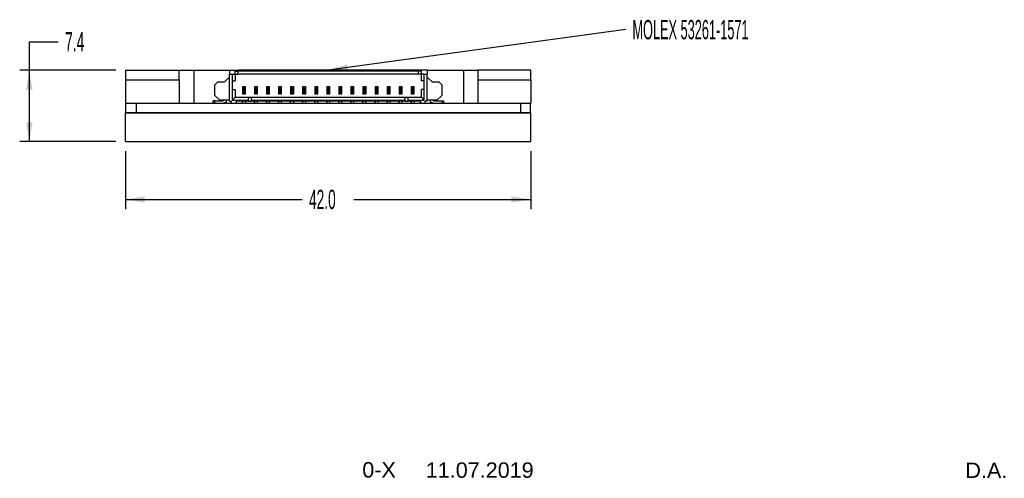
# Model space of a CAD drawing. Header units: millimetres. Extents: x 27 to 274, y 29 to 193.
# Tile 1 of 5: x 56 to 158, y 35 to 82. Entities that reach past the tile are written whole.
import ezdxf
from ezdxf.enums import TextEntityAlignment as Align

# ---------------------------------------------------------------- set-up
doc = ezdxf.new("R2010")
doc.units = ezdxf.units.MM
doc.layers.add('Default', color=7, linetype='Continuous')
doc.layers.add('DV2_0', color=7, linetype='Continuous')
doc.styles.add('SEACAD_Arial_Narrow', font='txt')

# ---------------------------------------------------------------- blocks, each defined once
blk = doc.blocks.new('SEANNOT_GROUP1')
at = {"layer": 'Default', "linetype": 'Continuous'}
blk.add_hatch(color=7, dxfattribs=at).paths.add_polyline_path([(89.77, 77.55), (87.83, 76.95), (89.86, 76.89)])
at = {"layer": 'Default', "color": 7, "linetype": 'Continuous'}
blk.add_lwpolyline([(118.65, 81.17), (87.83, 76.95)], dxfattribs=at)
at = {"layer": 'Default', "color": 7, "linetype": 'Continuous', "style": 'SEACAD_Arial_Narrow', "width": 0.576304}
blk.add_text('MOLEX 53261-1571', height=2, dxfattribs=at).set_placement((119.35, 82.17), align=Align.TOP_LEFT)
blk = doc.blocks.new('GDimGGroup')
at = {"layer": 'Default', "linetype": 'Continuous'}
for points in [[(56.51, 74.95), (57.18, 74.95), (56.84, 76.95)], [(56.51, 71.55), (56.84, 69.55), (57.18, 71.55)]]:
    blk.add_hatch(color=7, dxfattribs=at).paths.add_polyline_path(points)
at = {"layer": 'Default', "color": 7, "linetype": 'Continuous'}
for p, q in [((56.84, 79.91), (59.84, 79.91)), ((56.84, 79.91), (56.84, 69.55)), ((65.81, 76.95), (55.84, 76.95)), ((65.81, 69.55), (55.84, 69.55))]:
    blk.add_line(p, q, dxfattribs=at)
at = {"layer": 'Default', "color": 7, "linetype": 'Continuous', "style": 'SEACAD_Arial_Narrow', "width": 0.6286}
blk.add_text('7.4', height=2, dxfattribs=at).set_placement((60.54, 80.91), align=Align.TOP_LEFT)
blk = doc.blocks.new('GDimGGroup1')
at = {"layer": 'Default', "linetype": 'Continuous'}
for points in [[(68.81, 63.23), (68.81, 63.89), (66.81, 63.56)], [(106.81, 63.23), (108.81, 63.56), (106.81, 63.89)]]:
    blk.add_hatch(color=7, dxfattribs=at).paths.add_polyline_path(points)
at = {"layer": 'Default', "color": 7, "linetype": 'Continuous'}
for p, q in [((66.81, 68.55), (66.81, 62.56)), ((108.81, 68.55), (108.81, 62.56)), ((66.81, 63.56), (85.13, 63.56)), ((90.49, 63.56), (108.81, 63.56))]:
    blk.add_line(p, q, dxfattribs=at)
at = {"layer": 'Default', "color": 7, "linetype": 'Continuous', "style": 'SEACAD_Arial_Narrow', "width": 0.619828}
blk.add_text('42.0', height=2, dxfattribs=at).set_placement((85.83, 64.56), align=Align.TOP_LEFT)

msp = doc.modelspace()

# ---------------------------------------------------------------- linework, layer by layer
at = {"layer": 'DV2_0', "color": 7, "linetype": 'Continuous'}
for p, q in [((66.81, 76.95), (66.81, 75.95)), ((66.81, 76.95), (72.38, 76.95)), ((72.38, 75.95), (72.38, 76.95)), ((72.38, 76.95), (73.88, 76.95)), ((73.88, 76.95), (77.58, 76.95)), ((73.88, 76.95), (73.88, 73.55)), ((77.58, 76.95), (77.58, 76.55)), ((77.58, 76.95), (78.48, 76.95)), ((77.58, 76.95), (77.58, 76.45)), ((77.58, 76.55), (77.88, 76.55)), ((77.58, 73.75), (77.58, 76.55)), ((77.88, 76.55), (78.18, 76.55)), ((77.88, 76.55), (77.88, 75.85)), ((78.18, 76.55), (78.18, 76.85)), ((78.18, 76.85), (78.48, 76.85)), ((78.18, 76.55), (78.48, 76.55)), ((78.18, 76.55), (78.18, 75.85)), ((78.48, 76.95), (78.48, 76.85)), ((97.18, 76.95), (78.48, 76.95)), ((78.48, 76.55), (78.48, 76.85)), ((97.18, 76.85), (78.48, 76.85)), ((97.18, 76.55), (78.48, 76.55)), ((97.18, 76.95), (97.18, 76.85)), ((97.18, 76.95), (97.18, 76.85)), ((98.08, 76.95), (97.18, 76.95)), ((97.18, 76.55), (97.18, 76.85)), ((97.18, 76.55), (97.18, 76.85)), ((97.48, 76.85), (97.18, 76.85)), ((97.48, 76.55), (97.18, 76.55)), ((97.48, 76.55), (97.48, 76.85)), ((97.48, 76.55), (97.48, 76.85)), ((97.78, 76.55), (97.48, 76.55)), ((97.48, 75.85), (97.48, 76.55)), ((97.48, 75.85), (97.48, 76.55)), ((97.78, 75.85), (97.78, 76.55)), ((97.78, 76.55), (98.08, 76.55)), ((98.08, 76.95), (101.83, 76.95)), ((98.08, 76.95), (98.08, 76.55)), ((98.08, 73.75), (98.08, 76.55)), ((101.83, 76.95), (103.33, 76.95)), ((101.83, 76.95), (101.83, 73.55)), ((103.33, 76.95), (103.33, 75.95)), ((108.81, 76.95), (103.33, 76.95)), ((108.81, 75.95), (108.81, 76.95)), ((66.81, 75.95), (66.81, 73.55)), ((66.81, 75.95), (72.38, 75.95)), ((72.38, 75.95), (72.38, 73.55)), ((76.08, 75.45), (76.38, 75.75)), ((76.38, 75.75), (77.08, 75.75)), ((77.08, 75.75), (77.58, 76.25)), ((77.58, 76.05), (77.58, 76.45)), ((77.58, 73.85), (77.58, 76.25)), ((77.58, 74.05), (77.58, 76.05)), ((77.88, 75.85), (78.18, 75.85)), ((77.88, 75.85), (77.88, 74.95)), ((97.78, 75.85), (97.48, 75.85)), ((97.78, 74.95), (97.78, 75.85)), ((97.78, 74.95), (97.78, 75.85)), ((98.08, 76.25), (98.58, 75.75)), ((98.58, 75.75), (99.28, 75.75)), ((99.28, 75.75), (99.58, 75.45)), ((103.33, 75.95), (103.33, 73.55)), ((103.33, 75.95), (108.81, 75.95)), ((108.81, 75.95), (108.81, 73.55)), ((76.08, 74.35), (76.08, 75.45)), ((76.08, 74.35), (76.08, 75.45)), ((77.88, 74.95), (78.18, 74.95)), ((77.88, 74.95), (77.88, 73.85)), ((78.18, 74.95), (78.18, 74.15)), ((78.92, 75.25), (79.03, 75.07)), ((78.92, 75.25), (78.92, 74.5)), ((79.24, 75.25), (78.92, 75.25)), ((78.92, 75.25), (78.92, 74.5)), ((78.92, 74.5), (79.03, 74.67)), ((79.13, 75.07), (79.03, 75.07)), ((79.03, 75.07), (79.03, 74.67)), ((79.03, 74.67), (79.13, 74.67)), ((79.24, 75.25), (79.13, 75.07)), ((79.13, 74.67), (79.13, 75.07)), ((79.24, 74.5), (79.13, 74.67)), ((79.24, 74.5), (79.24, 75.25)), ((80.17, 75.25), (80.28, 75.07)), ((80.17, 75.25), (80.17, 74.5)), ((80.49, 75.25), (80.17, 75.25)), ((80.17, 75.25), (80.17, 74.5)), ((80.17, 74.5), (80.28, 74.67)), ((80.38, 75.07), (80.28, 75.07)), ((80.28, 75.07), (80.28, 74.67)), ((80.28, 74.67), (80.38, 74.67)), ((80.49, 75.25), (80.38, 75.07)), ((80.38, 74.67), (80.38, 75.07)), ((80.49, 74.5), (80.38, 74.67)), ((80.49, 74.5), (80.49, 75.25)), ((81.42, 75.25), (81.53, 75.07)), ((81.42, 75.25), (81.42, 74.5)), ((81.74, 75.25), (81.42, 75.25)), ((81.42, 75.25), (81.42, 74.5)), ((81.42, 74.5), (81.53, 74.67)), ((81.63, 75.07), (81.53, 75.07)), ((81.53, 75.07), (81.53, 74.67)), ((81.53, 74.67), (81.63, 74.67)), ((81.74, 75.25), (81.63, 75.07)), ((81.63, 74.67), (81.63, 75.07)), ((81.74, 74.5), (81.63, 74.67)), ((81.74, 74.5), (81.74, 75.25)), ((82.67, 75.25), (82.78, 75.07)), ((82.67, 75.25), (82.67, 74.5)), ((82.99, 75.25), (82.67, 75.25)), ((82.67, 75.25), (82.67, 74.5)), ((82.67, 74.5), (82.78, 74.67)), ((82.88, 75.07), (82.78, 75.07)), ((82.78, 75.07), (82.78, 74.67)), ((82.78, 74.67), (82.88, 74.67)), ((82.99, 75.25), (82.88, 75.07)), ((82.88, 74.67), (82.88, 75.07)), ((82.99, 74.5), (82.88, 74.67)), ((82.99, 74.5), (82.99, 75.25)), ((83.92, 75.25), (84.03, 75.07)), ((83.92, 75.25), (83.92, 74.5)), ((84.24, 75.25), (83.92, 75.25)), ((83.92, 75.25), (83.92, 74.5)), ((83.92, 74.5), (84.03, 74.67)), ((84.13, 75.07), (84.03, 75.07)), ((84.03, 75.07), (84.03, 74.67)), ((84.03, 74.67), (84.13, 74.67)), ((84.24, 75.25), (84.13, 75.07)), ((84.13, 74.67), (84.13, 75.07)), ((84.24, 74.5), (84.13, 74.67)), ((84.24, 74.5), (84.24, 75.25)), ((85.17, 75.25), (85.28, 75.07)), ((85.17, 75.25), (85.17, 74.5)), ((85.49, 75.25), (85.17, 75.25)), ((85.17, 75.25), (85.17, 74.5)), ((85.17, 74.5), (85.28, 74.67)), ((85.38, 75.07), (85.28, 75.07)), ((85.28, 75.07), (85.28, 74.67)), ((85.28, 74.67), (85.38, 74.67)), ((85.49, 75.25), (85.38, 75.07)), ((85.38, 74.67), (85.38, 75.07)), ((85.49, 74.5), (85.38, 74.67)), ((85.49, 74.5), (85.49, 75.25)), ((86.42, 75.25), (86.53, 75.07)), ((86.42, 75.25), (86.42, 74.5)), ((86.74, 75.25), (86.42, 75.25)), ((86.42, 75.25), (86.42, 74.5)), ((86.42, 74.5), (86.53, 74.67)), ((86.63, 75.07), (86.53, 75.07)), ((86.53, 75.07), (86.53, 74.67)), ((86.53, 74.67), (86.63, 74.67)), ((86.74, 75.25), (86.63, 75.07)), ((86.63, 74.67), (86.63, 75.07)), ((86.74, 74.5), (86.63, 74.67)), ((86.74, 74.5), (86.74, 75.25)), ((87.67, 75.25), (87.78, 75.07)), ((87.67, 75.25), (87.67, 74.5)), ((87.99, 75.25), (87.67, 75.25)), ((87.67, 75.25), (87.67, 74.5)), ((87.67, 74.5), (87.78, 74.67)), ((87.88, 75.07), (87.78, 75.07)), ((87.78, 75.07), (87.78, 74.67)), ((87.78, 74.67), (87.88, 74.67)), ((87.99, 75.25), (87.88, 75.07)), ((87.88, 74.67), (87.88, 75.07)), ((87.99, 74.5), (87.88, 74.67)), ((87.99, 74.5), (87.99, 75.25)), ((88.92, 75.25), (89.03, 75.07)), ((88.92, 75.25), (88.92, 74.5)), ((89.24, 75.25), (88.92, 75.25)), ((88.92, 75.25), (88.92, 74.5)), ((88.92, 74.5), (89.03, 74.67)), ((89.13, 75.07), (89.03, 75.07)), ((89.03, 75.07), (89.03, 74.67)), ((89.03, 74.67), (89.13, 74.67)), ((89.24, 75.25), (89.13, 75.07)), ((89.13, 74.67), (89.13, 75.07)), ((89.24, 74.5), (89.13, 74.67)), ((89.24, 74.5), (89.24, 75.25)), ((90.17, 75.25), (90.28, 75.07)), ((90.17, 75.25), (90.17, 74.5)), ((90.49, 75.25), (90.17, 75.25)), ((90.17, 75.25), (90.17, 74.5)), ((90.17, 74.5), (90.28, 74.67)), ((90.38, 75.07), (90.28, 75.07)), ((90.28, 75.07), (90.28, 74.67)), ((90.28, 74.67), (90.38, 74.67)), ((90.49, 75.25), (90.38, 75.07)), ((90.38, 74.67), (90.38, 75.07)), ((90.49, 74.5), (90.38, 74.67)), ((90.49, 74.5), (90.49, 75.25)), ((91.42, 75.25), (91.53, 75.07)), ((91.42, 75.25), (91.42, 74.5)), ((91.74, 75.25), (91.42, 75.25)), ((91.42, 75.25), (91.42, 74.5)), ((91.42, 74.5), (91.53, 74.67)), ((91.63, 75.07), (91.53, 75.07)), ((91.53, 75.07), (91.53, 74.67)), ((91.53, 74.67), (91.63, 74.67)), ((91.74, 75.25), (91.63, 75.07)), ((91.63, 74.67), (91.63, 75.07)), ((91.74, 74.5), (91.63, 74.67)), ((91.74, 74.5), (91.74, 75.25)), ((92.67, 75.25), (92.78, 75.07)), ((92.67, 75.25), (92.67, 74.5)), ((92.99, 75.25), (92.67, 75.25)), ((92.67, 75.25), (92.67, 74.5)), ((92.67, 74.5), (92.78, 74.67)), ((92.88, 75.07), (92.78, 75.07)), ((92.78, 75.07), (92.78, 74.67)), ((92.78, 74.67), (92.88, 74.67)), ((92.99, 75.25), (92.88, 75.07)), ((92.88, 74.67), (92.88, 75.07)), ((92.99, 74.5), (92.88, 74.67)), ((92.99, 74.5), (92.99, 75.25)), ((93.92, 75.25), (94.03, 75.07)), ((93.92, 75.25), (93.92, 74.5)), ((94.24, 75.25), (93.92, 75.25)), ((93.92, 75.25), (93.92, 74.5)), ((93.92, 74.5), (94.03, 74.67)), ((94.13, 75.07), (94.03, 75.07)), ((94.03, 75.07), (94.03, 74.67)), ((94.03, 74.67), (94.13, 74.67)), ((94.24, 75.25), (94.13, 75.07)), ((94.13, 74.67), (94.13, 75.07)), ((94.24, 74.5), (94.13, 74.67)), ((94.24, 74.5), (94.24, 75.25)), ((95.17, 75.25), (95.28, 75.07)), ((95.17, 75.25), (95.17, 74.5)), ((95.49, 75.25), (95.17, 75.25)), ((95.17, 75.25), (95.17, 74.5)), ((95.17, 74.5), (95.28, 74.67)), ((95.38, 75.07), (95.28, 75.07)), ((95.28, 75.07), (95.28, 74.67)), ((95.28, 74.67), (95.38, 74.67)), ((95.49, 75.25), (95.38, 75.07)), ((95.38, 74.67), (95.38, 75.07)), ((95.49, 74.5), (95.38, 74.67)), ((95.49, 74.5), (95.49, 75.25)), ((96.42, 75.25), (96.53, 75.07)), ((96.42, 75.25), (96.42, 74.5)), ((96.74, 75.25), (96.42, 75.25)), ((96.42, 75.25), (96.42, 74.5)), ((96.42, 74.5), (96.53, 74.67)), ((96.63, 75.07), (96.53, 75.07)), ((96.53, 75.07), (96.53, 74.67)), ((96.53, 74.67), (96.63, 74.67)), ((96.74, 75.25), (96.63, 75.07)), ((96.63, 74.67), (96.63, 75.07)), ((96.74, 74.5), (96.63, 74.67)), ((96.74, 74.5), (96.74, 75.25)), ((97.78, 74.95), (97.48, 74.95)), ((97.48, 74.15), (97.48, 74.95)), ((97.48, 74.15), (97.48, 74.95)), ((97.78, 73.85), (97.78, 74.95)), ((99.58, 75.45), (99.58, 74.35)), ((66.81, 73.55), (72.38, 73.55)), ((66.86, 72.56), (66.86, 73.55)), ((67.94, 72.56), (67.94, 73.55)), ((72.38, 73.55), (103.33, 73.55)), ((75.88, 73.55), (75.88, 73.8)), ((75.88, 73.55), (75.88, 73.8)), ((76.08, 73.8), (75.88, 73.8)), ((76.58, 73.85), (76.08, 74.35)), ((76.08, 73.55), (76.08, 73.8)), ((76.08, 73.8), (76.91, 73.8)), ((77.58, 73.85), (76.58, 73.85)), ((77.58, 73.75), (77.58, 74.05)), ((77.58, 73.75), (77.78, 73.75)), ((77.78, 73.55), (77.78, 73.75)), ((77.78, 73.55), (77.78, 73.75)), ((77.88, 73.85), (78.18, 74.15)), ((77.88, 73.85), (79.56, 73.85)), ((78.18, 74.15), (79.56, 74.15)), ((78.28, 73.75), (78.28, 73.55)), ((79.56, 73.75), (78.28, 73.75)), ((78.92, 74.5), (79.24, 74.5)), ((78.92, 73.75), (78.92, 73.55)), ((78.92, 73.55), (78.92, 73.75)), ((79.24, 73.75), (79.24, 73.55)), ((79.56, 74.15), (79.86, 74.15)), ((79.56, 73.85), (79.56, 74.15)), ((79.56, 73.85), (79.56, 73.75)), ((79.56, 73.75), (79.86, 73.75)), ((79.86, 73.85), (79.86, 74.15)), ((79.86, 73.75), (79.86, 74.15)), ((79.86, 74.15), (95.81, 74.15)), ((79.86, 73.85), (79.86, 73.75)), ((79.86, 73.85), (95.81, 73.85)), ((95.81, 73.75), (79.86, 73.75)), ((80.17, 74.5), (80.49, 74.5)), ((80.17, 73.55), (80.17, 73.75)), ((80.17, 73.75), (80.17, 73.55)), ((80.49, 73.55), (80.49, 73.75)), ((81.42, 74.5), (81.74, 74.5)), ((81.42, 73.55), (81.42, 73.75)), ((81.42, 73.75), (81.42, 73.55)), ((81.74, 73.55), (81.74, 73.75)), ((82.67, 74.5), (82.99, 74.5)), ((82.67, 73.55), (82.67, 73.75)), ((82.67, 73.75), (82.67, 73.55)), ((82.99, 73.55), (82.99, 73.75)), ((83.92, 74.5), (84.24, 74.5)), ((83.92, 73.55), (83.92, 73.75)), ((83.92, 73.75), (83.92, 73.55)), ((84.24, 73.55), (84.24, 73.75)), ((85.17, 74.5), (85.49, 74.5)), ((85.17, 73.55), (85.17, 73.75)), ((85.17, 73.75), (85.17, 73.55)), ((85.49, 73.55), (85.49, 73.75)), ((86.42, 74.5), (86.74, 74.5)), ((86.42, 73.55), (86.42, 73.75)), ((86.42, 73.75), (86.42, 73.55)), ((86.74, 73.55), (86.74, 73.75)), ((87.67, 74.5), (87.99, 74.5)), ((87.67, 73.55), (87.67, 73.75)), ((87.67, 73.75), (87.67, 73.55)), ((87.99, 73.55), (87.99, 73.75)), ((88.92, 74.5), (89.24, 74.5)), ((88.92, 73.55), (88.92, 73.75)), ((88.92, 73.75), (88.92, 73.55)), ((89.24, 73.55), (89.24, 73.75)), ((90.17, 74.5), (90.49, 74.5)), ((90.17, 73.55), (90.17, 73.75)), ((90.17, 73.75), (90.17, 73.55)), ((90.49, 73.55), (90.49, 73.75)), ((91.42, 74.5), (91.74, 74.5)), ((91.42, 73.55), (91.42, 73.75)), ((91.42, 73.75), (91.42, 73.55)), ((91.74, 73.55), (91.74, 73.75)), ((92.67, 74.5), (92.99, 74.5)), ((92.67, 73.55), (92.67, 73.75)), ((92.67, 73.75), (92.67, 73.55)), ((92.99, 73.55), (92.99, 73.75)), ((93.92, 74.5), (94.24, 74.5)), ((93.92, 73.55), (93.92, 73.75)), ((93.92, 73.75), (93.92, 73.55)), ((94.24, 73.55), (94.24, 73.75)), ((95.17, 74.5), (95.49, 74.5)), ((95.17, 73.55), (95.17, 73.75)), ((95.17, 73.75), (95.17, 73.55)), ((95.49, 73.55), (95.49, 73.75)), ((95.81, 74.15), (96.11, 74.15)), ((95.81, 73.85), (95.81, 74.15)), ((95.81, 73.85), (95.81, 73.75)), ((95.81, 73.75), (96.11, 73.75)), ((96.11, 73.85), (96.11, 74.15)), ((96.11, 73.75), (96.11, 74.15)), ((96.11, 74.15), (97.48, 74.15)), ((96.11, 73.85), (96.11, 73.75)), ((96.11, 73.85), (97.78, 73.85)), ((97.38, 73.75), (96.11, 73.75)), ((96.42, 74.5), (96.74, 74.5)), ((96.42, 73.55), (96.42, 73.75)), ((96.42, 73.75), (96.42, 73.55)), ((96.74, 73.55), (96.74, 73.75)), ((97.38, 73.55), (97.38, 73.75)), ((97.38, 73.75), (97.38, 73.55)), ((97.78, 73.85), (97.48, 74.15)), ((97.88, 73.55), (97.88, 73.75)), ((98.08, 73.75), (97.88, 73.75)), ((99.08, 73.85), (98.08, 73.85)), ((98.76, 73.8), (99.58, 73.8)), ((99.58, 74.35), (99.08, 73.85)), ((99.58, 73.8), (99.78, 73.8)), ((99.58, 73.8), (99.58, 73.55)), ((99.78, 73.8), (99.78, 73.55)), ((103.33, 73.55), (108.81, 73.55)), ((107.78, 72.56), (107.78, 73.55)), ((108.77, 72.56), (108.77, 73.55)), ((66.81, 72.55), (108.81, 72.55)), ((66.81, 69.55), (66.81, 72.55)), ((66.86, 72.56), (67.94, 72.56)), ((67.94, 72.56), (107.78, 72.56)), ((70.7, 72.55), (70.7, 72.56)), ((70.7, 72.56), (70.7, 72.55)), ((70.95, 72.56), (70.95, 72.55)), ((70.95, 72.55), (70.95, 72.56)), ((71.1, 72.55), (71.1, 72.56)), ((71.35, 72.56), (71.35, 72.55)), ((71.35, 72.55), (71.35, 72.56)), ((71.67, 72.55), (71.67, 72.56)), ((71.67, 72.56), (71.67, 72.55)), ((71.76, 72.55), (71.76, 72.56)), ((71.88, 72.56), (71.88, 72.55)), ((71.9, 72.55), (71.9, 72.56)), ((72.07, 72.55), (72.07, 72.56)), ((72.16, 72.56), (72.16, 72.55)), ((72.85, 72.55), (72.85, 72.56)), ((72.86, 72.55), (72.86, 72.56)), ((72.86, 72.55), (72.86, 72.56)), ((72.87, 72.55), (72.87, 72.56)), ((73.12, 72.56), (73.12, 72.55)), ((73.12, 72.55), (73.12, 72.56)), ((73.2, 72.56), (73.2, 72.55)), ((73.26, 72.56), (73.26, 72.55)), ((73.95, 72.55), (73.95, 72.56)), ((74.17, 72.56), (74.17, 72.55)), ((74.42, 72.55), (74.42, 72.56)), ((74.42, 72.56), (74.42, 72.55)), ((74.45, 72.56), (74.45, 72.55)), ((74.45, 72.55), (74.45, 72.56)), ((74.51, 72.55), (74.51, 72.56)), ((79.11, 72.55), (79.11, 72.56)), ((79.76, 72.56), (79.76, 72.55)), ((80.45, 72.55), (80.45, 72.56)), ((80.86, 72.56), (80.86, 72.55)), ((81.55, 72.55), (81.55, 72.56)), ((82.16, 72.56), (82.16, 72.55)), ((82.85, 72.55), (82.85, 72.56)), ((82.95, 72.56), (82.95, 72.55)), ((82.95, 72.55), (82.95, 72.56)), ((83.48, 72.55), (83.48, 72.55)), ((83.49, 72.55), (83.48, 72.55)), ((83.49, 72.55), (83.49, 72.56)), ((83.73, 72.55), (83.49, 72.55)), ((83.49, 72.55), (83.49, 72.55)), ((83.73, 72.55), (83.73, 72.56)), ((83.73, 72.55), (83.73, 72.55)), ((83.73, 72.55), (83.73, 72.55)), ((83.73, 72.55), (83.73, 72.55)), ((83.73, 72.55), (83.73, 72.55)), ((83.92, 72.56), (83.92, 72.55)), ((83.92, 72.55), (83.92, 72.56)), ((83.96, 72.56), (83.96, 72.55)), ((84.65, 72.55), (84.65, 72.56)), ((84.73, 72.55), (84.65, 72.55)), ((84.73, 72.55), (84.73, 72.56)), ((84.73, 72.55), (84.73, 72.55)), ((84.73, 72.55), (84.73, 72.55)), ((84.73, 72.55), (84.73, 72.55)), ((84.73, 72.55), (84.73, 72.55)), ((84.85, 72.55), (84.85, 72.56)), ((84.9, 72.56), (84.9, 72.55)), ((84.9, 72.55), (84.9, 72.56)), ((85.05, 72.56), (85.05, 72.55)), ((85.41, 72.56), (85.41, 72.55)), ((85.5, 72.55), (85.5, 72.56)), ((85.56, 72.56), (85.56, 72.55)), ((86.25, 72.55), (86.25, 72.56)), ((86.38, 72.55), (86.38, 72.55)), ((86.63, 72.55), (86.38, 72.55)), ((86.63, 72.55), (86.63, 72.55)), ((86.63, 72.55), (86.63, 72.55)), ((86.72, 72.56), (86.72, 72.55)), ((86.72, 72.55), (86.72, 72.56)), ((86.76, 72.55), (86.76, 72.56)), ((86.78, 72.56), (86.78, 72.55)), ((87.47, 72.55), (87.47, 72.56)), ((87.96, 72.55), (87.96, 72.56)), ((87.96, 72.56), (87.96, 72.55)), ((87.96, 72.55), (87.96, 72.55)), ((87.96, 72.55), (87.96, 72.55)), ((87.96, 72.55), (87.96, 72.55)), ((87.96, 72.55), (87.96, 72.55)), ((88.65, 72.55), (88.65, 72.56)), ((88.71, 72.55), (88.65, 72.55)), ((88.71, 72.55), (88.71, 72.55)), ((88.71, 72.55), (88.71, 72.55)), ((88.96, 72.55), (88.96, 72.56)), ((88.96, 72.55), (88.96, 72.55)), ((88.96, 72.55), (88.96, 72.55)), ((88.96, 72.55), (88.96, 72.55)), ((89.16, 72.55), (88.96, 72.55)), ((89.16, 72.56), (89.16, 72.55)), ((89.85, 72.55), (89.85, 72.56)), ((89.95, 72.55), (89.95, 72.56)), ((90.01, 72.55), (90.01, 72.56)), ((90.01, 72.55), (90.01, 72.56)), ((90.06, 72.55), (90.06, 72.56)), ((90.35, 72.55), (90.35, 72.55)), ((90.36, 72.55), (90.35, 72.55)), ((90.36, 72.55), (90.36, 72.56)), ((90.6, 72.55), (90.36, 72.55)), ((90.36, 72.55), (90.36, 72.55)), ((90.6, 72.55), (90.6, 72.56)), ((90.6, 72.56), (90.86, 72.56)), ((90.6, 72.55), (90.6, 72.55)), ((90.6, 72.55), (90.6, 72.55)), ((90.6, 72.55), (90.6, 72.55)), ((90.6, 72.55), (90.6, 72.55)), ((90.85, 72.55), (90.85, 72.55)), ((91.1, 72.55), (90.85, 72.55)), ((91.1, 72.56), (91.11, 72.56)), ((91.1, 72.55), (91.1, 72.55)), ((91.1, 72.55), (91.1, 72.55)), ((91.11, 72.55), (91.11, 72.56)), ((91.36, 72.55), (91.35, 72.55)), ((91.35, 72.55), (91.35, 72.55)), ((91.36, 72.55), (91.36, 72.56)), ((91.36, 72.55), (91.36, 72.55)), ((91.4, 72.55), (91.36, 72.55)), ((91.4, 72.55), (91.4, 72.56)), ((91.65, 72.56), (91.65, 72.55)), ((91.65, 72.55), (91.65, 72.56)), ((91.85, 72.56), (91.85, 72.55)), ((91.85, 72.56), (91.85, 72.55)), ((92.07, 72.56), (92.07, 72.55)), ((92.08, 72.55), (92.08, 72.56)), ((92.33, 72.56), (92.33, 72.55)), ((92.33, 72.55), (92.33, 72.56)), ((92.37, 72.55), (92.37, 72.56)), ((92.62, 72.56), (93.2, 72.56)), ((92.62, 72.56), (92.62, 72.55)), ((92.62, 72.55), (92.62, 72.56)), ((93.2, 72.55), (93.2, 72.56)), ((93.2, 72.55), (93.2, 72.56)), ((93.4, 72.55), (93.4, 72.56)), ((93.65, 72.56), (93.65, 72.55)), ((93.65, 72.55), (93.65, 72.56)), ((93.91, 72.56), (93.91, 72.55)), ((93.91, 72.56), (93.91, 72.55)), ((93.95, 72.56), (93.95, 72.55)), ((93.95, 72.56), (93.95, 72.55)), ((94.37, 72.55), (94.37, 72.56)), ((94.62, 72.56), (94.62, 72.55)), ((94.62, 72.55), (94.62, 72.56)), ((94.71, 72.56), (94.71, 72.55)), ((94.8, 72.56), (94.8, 72.55)), ((95.05, 72.56), (95.05, 72.55)), ((95.05, 72.55), (95.05, 72.56)), ((95.16, 72.56), (95.16, 72.55)), ((95.85, 72.55), (95.85, 72.56)), ((96.03, 72.55), (95.85, 72.55)), ((96.03, 72.55), (96.03, 72.55)), ((96.03, 72.55), (96.03, 72.55)), ((96.26, 72.55), (96.26, 72.56)), ((96.95, 72.56), (96.95, 72.55)), ((96.95, 72.56), (96.95, 72.55)), ((97.23, 72.56), (97.23, 72.55)), ((97.23, 72.55), (97.23, 72.56)), ((97.48, 72.56), (97.48, 72.55)), ((97.63, 72.55), (97.63, 72.56)), ((97.96, 72.55), (97.96, 72.56)), ((98.65, 72.56), (98.65, 72.55)), ((98.65, 72.56), (98.65, 72.55)), ((98.95, 72.56), (98.95, 72.55)), ((98.95, 72.56), (98.95, 72.55)), ((99.06, 72.55), (99.06, 72.56)), ((99.21, 72.56), (99.21, 72.55)), ((99.33, 72.56), (99.33, 72.55)), ((99.44, 72.56), (99.44, 72.55)), ((99.8, 72.55), (99.8, 72.56)), ((100.05, 72.56), (100.05, 72.55)), ((100.05, 72.55), (100.05, 72.56)), ((100.58, 72.56), (100.58, 72.55)), ((100.69, 72.55), (100.69, 72.56)), ((100.77, 72.55), (100.77, 72.56)), ((101.02, 72.56), (101.02, 72.55)), ((101.02, 72.55), (101.02, 72.56)), ((101.18, 72.56), (101.18, 72.55)), ((101.29, 72.55), (101.29, 72.56)), ((101.41, 72.55), (101.41, 72.56)), ((101.42, 72.56), (101.42, 72.55)), ((101.9, 72.56), (101.9, 72.55)), ((102.06, 72.56), (102.06, 72.55)), ((102.75, 72.55), (102.75, 72.56)), ((102.85, 72.55), (102.85, 72.56)), ((103.2, 72.55), (103.2, 72.56)), ((103.32, 72.55), (103.32, 72.56)), ((103.8, 72.55), (103.8, 72.56)), ((104.01, 72.55), (104.01, 72.56)), ((104.01, 72.56), (104.01, 72.55)), ((104.55, 72.55), (104.55, 72.56)), ((104.61, 72.56), (104.61, 72.55)), ((105.3, 72.55), (105.3, 72.56)), ((107.78, 72.56), (108.77, 72.56)), ((108.81, 69.55), (108.81, 72.55)), ((66.81, 69.55), (108.81, 69.55))]:
    msp.add_line(p, q, dxfattribs=at)
for centre, radius, start, end in [((76.91, 74), 0.45, 270, 340.5288), ((76.91, 74), 0.2, 270, 311.4096), ((76.91, 74), 0.2, 270, 311.4096), ((98.76, 74), 0.45, 199.4712, 270), ((98.76, 74), 0.45, 199.4712, 270), ((98.76, 74), 0.2, 228.5904, 270), ((83.49, 72.55), 0.005, 90, 180), ((83.73, 72.55), 0.005, 0, 90), ((83.73, 72.55), 0.005, 0, 90), ((83.73, 72.55), 0.005, 0, 90), ((84.73, 72.55), 0.005, 0, 90), ((84.73, 72.55), 0.005, 0, 90), ((84.73, 72.55), 0.005, 0, 90), ((86.39, 72.55), 0.005, 90, 180), ((86.63, 72.55), 0.005, 0, 90), ((86.63, 72.55), 0.005, 0, 90), ((87.96, 72.55), 0.005, 90, 180), ((88.7, 72.55), 0.005, 0, 90), ((88.7, 72.55), 0.005, 0, 90), ((88.96, 72.55), 0.005, 90, 180), ((90.36, 72.55), 0.005, 90, 180), ((90.6, 72.55), 0.005, 0, 90), ((90.6, 72.55), 0.005, 0, 90), ((90.6, 72.55), 0.005, 0, 90), ((90.86, 72.55), 0.005, 90, 180), ((91.1, 72.55), 0.005, 0, 90), ((91.1, 72.55), 0.005, 0, 90), ((91.36, 72.55), 0.005, 90, 180), ((96.03, 72.55), 0.005, 0, 90), ((96.03, 72.55), 0.005, 0, 90)]:
    msp.add_arc(centre, radius, start, end, dxfattribs=at)

# ---------------------------------------------------------------- block references
at = {"layer": 'Default'}
for name in ['SEANNOT_GROUP1', 'GDimGGroup', 'GDimGGroup1']:
    msp.add_blockref(name, (0, 0), dxfattribs=at)

# ---------------------------------------------------------------- texts
at = {"layer": 'Default', "char_height": 1.6, "attachment_point": 5}
for s, insert, width in [('{\\fArial CE|b0||i0||c0|p34;\\C7;\\H1.6;\\W1.;0-X}', (93.09, 35.5), 7.3228), ('{\\fArial CE|b0||i0||c0|p34;\\C7;\\H1.6;\\W1.;11.07.2019}', (103.52, 35.47), 12.3334), ('{\\fArial CE|b0||i0||c0|p34;\\C7;\\H1.6;\\W1.;D.A.}', (156.03, 35.46), 11.3891)]:
    msp.add_mtext(s, dxfattribs=dict(at, insert=insert, width=width))

doc.saveas('drawing.dxf')
